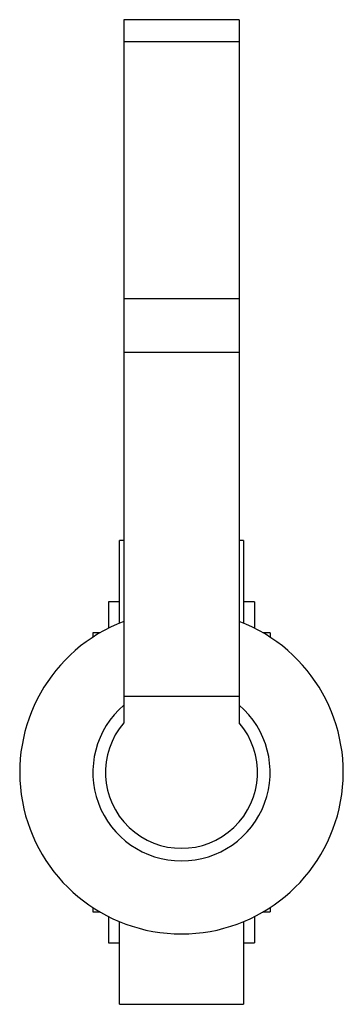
# Paper-space layout '_Superiore' of a CAD drawing. Header units: millimetres. Extents: x -37 to 37, y -52 to 170.
import ezdxf

# ---------------------------------------------------------------- set-up
doc = ezdxf.new("R2010")
doc.units = ezdxf.units.MM

psp = doc.layouts.new('_Superiore')

# ---------------------------------------------------------------- linework, layer by layer
at = {"color": 7, "linetype": 'Continuous', "lineweight": 25}
for p, q in [((-13, 170), (-13, 11.2)), ((13, 170), (-13, 170)), ((13, 170), (13, 11.2)), ((13, 165), (-13, 165)), ((13, 106.97), (-13, 106.97)), ((13, 94.84), (-13, 94.84)), ((-13, 52.39), (-14, 52.39)), ((-14, 33.71), (-14, 52.39)), ((14, 52.39), (13, 52.39)), ((14, 52.39), (14, 33.71)), ((-14, 38.5), (-16.5, 38.5)), ((-16.5, 38.5), (-16.5, 32.56)), ((16.5, 38.5), (14, 38.5)), ((16.5, 38.5), (16.5, 32.56)), ((-18.44, 31.5), (-20, 31.5)), ((-20, 31.5), (-20, 30.53)), ((20, 31.5), (18.44, 31.5)), ((20, 31.5), (20, 30.53)), ((13, 17.16), (-13, 17.16)), ((-20, -30.53), (-20, -31.5)), ((20, -30.53), (20, -31.5)), ((-20, -31.5), (-18.44, -31.5)), ((-16.5, -32.56), (-16.5, -38.5)), ((16.5, -32.56), (16.5, -38.5)), ((18.44, -31.5), (20, -31.5)), ((-14, -52.39), (-14, -33.71)), ((14, -33.71), (14, -52.39)), ((-16.5, -38.5), (-14, -38.5)), ((14, -38.5), (16.5, -38.5)), ((-14, -52.39), (14, -52.39))]:
    psp.add_line(p, q, dxfattribs=at)
for radius, start, end in [(36.5, 110.8648, 69.1352), (20, 130.5416, 49.4584), (17.16, 139.2425, 40.7575)]:
    psp.add_arc((0, 0), radius, start, end, dxfattribs=at)

doc.saveas('drawing.dxf')
